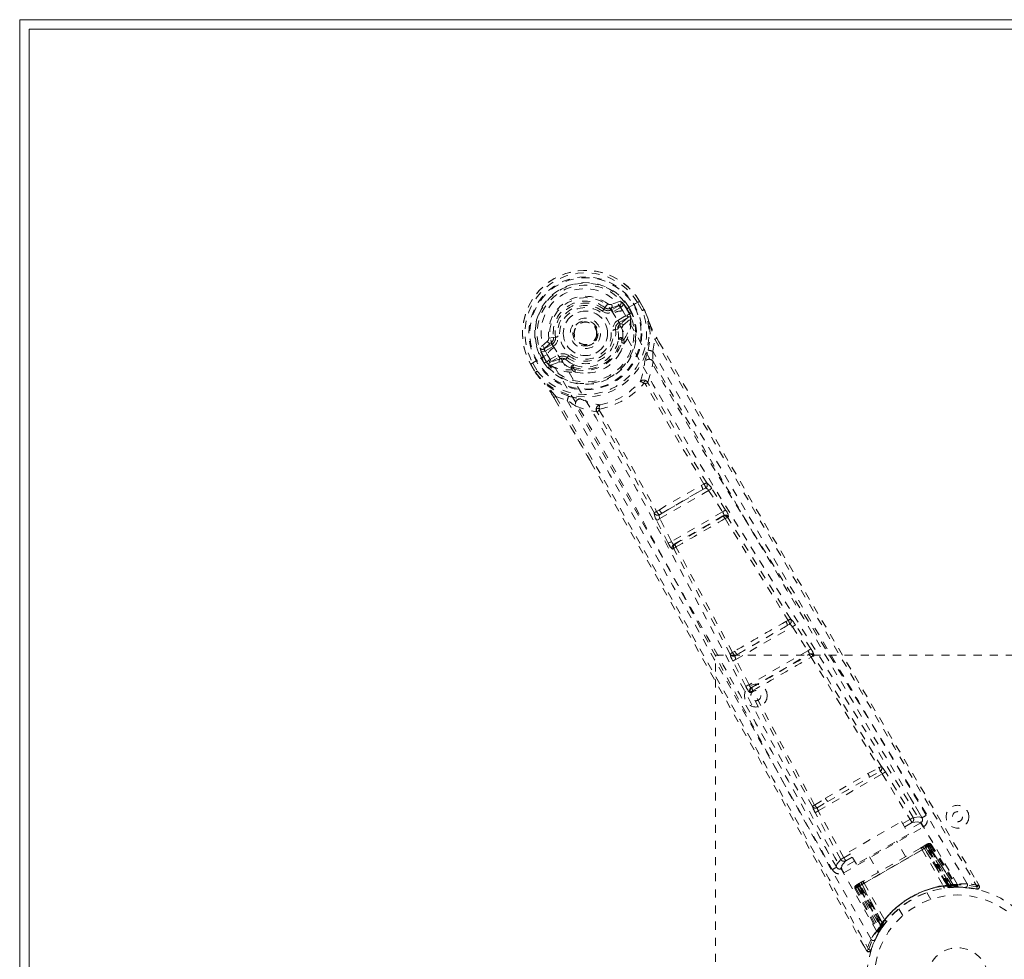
# Model space of a CAD drawing. Header units: inches. Extents: x 2.6 to 62.1, y 15.4 to 39.1.
# Tile 2 of 6: x 2.6 to 14.8, y 27.5 to 39.1. Entities that reach past the tile are written whole.
import ezdxf

# ---------------------------------------------------------------- set-up
doc = ezdxf.new("R2010")
doc.units = ezdxf.units.IN
doc.header["$MEASUREMENT"] = 0
doc.linetypes.add('SLD-Dashed', pattern=[0.075, 0.05, -0.025])
doc.linetypes.add('SLD-Solid', pattern=[0])

msp = doc.modelspace()

# ---------------------------------------------------------------- linework, layer by layer
at = {"color": 7, "linetype": 'SLD-Solid', "lineweight": 15}
for p, q in [((2.597, 15.389), (2.597, 39.139)), ((2.597, 39.139), (62.097, 39.139)), ((2.715, 15.508), (2.715, 39.021)), ((2.715, 39.021), (61.979, 39.021)), ((2.715, 39.021), (2.715, 15.508)), ((61.979, 39.021), (2.715, 39.021))]:
    msp.add_line(p, q, dxfattribs=at)
at = {"color": 7, "linetype": 'SLD-Dashed', "lineweight": 0}
for p, q in [((10.045, 35.65), (9.93, 35.611)), ((10.277, 35.649), (10.231, 35.622)), ((10.28, 35.651), (10.277, 35.649)), ((10.337, 35.549), (10.279, 35.651)), ((10.28, 35.651), (10.339, 35.55)), ((9.837, 35.552), (9.852, 35.571)), ((9.852, 35.571), (9.859, 35.567)), ((9.926, 35.564), (10.037, 35.604)), ((9.926, 35.564), (9.936, 35.546)), ((10.037, 35.604), (9.936, 35.546)), ((10.052, 35.578), (9.951, 35.52)), ((10.211, 35.61), (10.074, 35.531)), ((10.12, 35.555), (10.125, 35.558)), ((10.16, 35.487), (10.12, 35.555)), ((10.16, 35.498), (10.125, 35.558)), ((10.151, 35.573), (10.186, 35.511)), ((10.151, 35.573), (10.151, 35.573)), ((10.231, 35.622), (10.211, 35.61)), ((10.313, 35.535), (10.256, 35.634)), ((10.341, 35.546), (10.339, 35.55)), ((9.953, 35.505), (9.954, 35.503)), ((10.012, 35.414), (10.124, 35.479)), ((10.027, 35.388), (10.139, 35.453)), ((10.139, 35.453), (10.039, 35.367)), ((10.079, 35.356), (10.168, 35.431)), ((10.16, 35.497), (10.165, 35.478)), ((10.165, 35.478), (10.16, 35.487)), ((10.172, 35.446), (10.168, 35.431)), ((10.168, 35.431), (10.168, 35.431)), ((10.168, 35.431), (10.168, 35.431)), ((10.172, 35.446), (10.173, 35.452)), ((10.186, 35.511), (10.186, 35.511)), ((9.741, 35.338), (9.746, 35.331)), ((9.746, 35.331), (9.753, 35.317)), ((10.012, 35.304), (9.983, 35.3)), ((10.039, 35.367), (10.027, 35.388)), ((9.139, 35.155), (9.048, 35.075)), ((9.213, 35.202), (9.154, 35.195)), ((9.213, 35.202), (9.237, 35.205)), ((10.059, 35.165), (10.05, 35.181)), ((10.082, 35.171), (10.073, 35.188)), ((10.444, 35.032), (10.469, 35.179)), ((10.52, 35.148), (10.493, 35.195)), ((10.494, 35.196), (10.521, 35.149)), ((9.092, 35.059), (9.183, 35.135)), ((9.193, 35.117), (9.092, 35.059)), ((9.208, 35.091), (9.107, 35.033)), ((9.183, 35.135), (9.193, 35.117)), ((9.221, 35.079), (9.22, 35.081)), ((10.09, 35.143), (10.088, 35.122)), ((9, 34.911), (8.98, 34.899)), ((9.137, 34.99), (9, 34.911)), ((9.098, 34.883), (9.062, 34.944)), ((9.093, 34.962), (9.088, 34.959)), ((9.088, 34.959), (9.123, 34.899)), ((9.132, 34.894), (9.093, 34.962)), ((9.157, 34.92), (9.269, 34.985)), ((9.172, 34.894), (9.284, 34.959)), ((9.297, 34.938), (9.172, 34.894)), ((9.297, 34.938), (9.284, 34.959)), ((9.383, 34.953), (9.365, 34.93)), ((8.933, 34.873), (8.93, 34.871)), ((8.93, 34.871), (8.988, 34.77)), ((8.931, 34.872), (8.989, 34.771)), ((8.98, 34.899), (8.933, 34.873)), ((8.957, 34.884), (9.014, 34.785)), ((9.098, 34.883), (9.123, 34.899)), ((9.098, 34.883), (9.098, 34.883)), ((9.123, 34.899), (9.137, 34.885)), ((9.137, 34.885), (9.132, 34.894)), ((9.156, 34.865), (9.162, 34.863)), ((9.162, 34.863), (9.162, 34.863)), ((9.162, 34.863), (9.162, 34.863)), ((9.176, 34.859), (9.162, 34.863)), ((9.176, 34.859), (9.286, 34.898)), ((9.444, 34.803), (9.435, 34.819)), ((9.452, 34.836), (9.462, 34.82)), ((8.988, 34.77), (8.99, 34.767)), ((9.484, 34.773), (9.465, 34.782)), ((10.349, 34.628), (10.349, 34.628)), ((9.217, 34.459), (9.677, 33.657)), ((9.68, 33.658), (9.219, 34.459)), ((9.244, 34.472), (9.385, 34.42)), ((9.782, 34.3), (9.782, 34.3)), ((11.079, 33.386), (11.044, 33.367)), ((11.065, 33.317), (11.099, 33.336)), ((11.347, 33.064), (11.174, 33.331)), ((10.532, 32.957), (11.137, 33.307)), ((11.065, 33.317), (10.559, 33.025)), ((11.137, 33.307), (11.31, 33.04)), ((10.526, 33.068), (10.492, 33.047)), ((10.526, 33.005), (10.559, 33.025)), ((10.676, 32.674), (10.532, 32.957)), ((11.31, 33.04), (10.676, 32.674)), ((10.707, 32.64), (11.325, 32.997)), ((11.325, 32.997), (11.314, 32.985)), ((11.374, 32.971), (11.384, 32.982)), ((10.637, 32.654), (10.492, 32.937)), ((10.721, 32.643), (10.707, 32.64)), ((10.704, 32.584), (10.69, 32.581)), ((11.476, 31.213), (12.175, 31.617)), ((12.112, 31.632), (11.494, 31.276)), ((12.123, 31.697), (12.094, 31.682)), ((12.112, 31.632), (12.14, 31.648)), ((12.175, 31.617), (12.366, 31.32)), ((12.404, 31.344), (12.213, 31.641)), ((11.222, 31.264), (17.222, 31.264)), ((11.222, 23.264), (11.222, 31.264)), ((11.461, 31.316), (11.433, 31.299)), ((11.494, 31.276), (11.467, 31.259)), ((12.366, 31.32), (11.638, 30.899)), ((11.666, 30.864), (12.383, 31.278)), ((12.383, 31.278), (12.378, 31.271)), ((12.438, 31.256), (12.443, 31.263)), ((11.598, 30.879), (11.436, 31.193)), ((11.638, 30.899), (11.476, 31.213)), ((11.648, 30.804), (11.657, 30.805)), ((11.674, 30.865), (11.666, 30.864)), ((12.496, 29.337), (13.29, 29.795)), ((13.111, 29.798), (13.25, 29.87)), ((13.13, 29.752), (13.263, 29.826)), ((13.29, 29.795), (13.634, 29.23)), ((13.673, 29.253), (13.328, 29.818)), ((12.614, 29.454), (13.13, 29.752)), ((12.451, 29.409), (12.584, 29.493)), ((12.483, 29.376), (12.614, 29.454)), ((13.781, 29.253), (13.634, 29.5)), ((12.774, 28.735), (12.457, 29.315)), ((12.813, 28.756), (12.496, 29.337)), ((12.879, 28.83), (13.529, 29.205)), ((13.529, 29.205), (13.619, 29.049)), ((13.544, 29.178), (13.634, 29.23)), ((13.567, 29.139), (13.657, 29.191)), ((13.766, 29.189), (13.595, 29.09)), ((13.785, 29.243), (13.783, 29.251)), ((12.813, 28.569), (13.797, 29.137)), ((13.619, 29.049), (12.969, 28.674)), ((13.578, 28.769), (13.467, 28.962)), ((12.58, 28.891), (12.72, 28.641)), ((12.969, 28.674), (12.879, 28.83)), ((12.991, 28.397), (13.857, 28.896)), ((13.846, 28.89), (13.002, 28.403)), ((13.018, 28.412), (13.83, 28.881)), ((13.829, 28.914), (13.782, 28.887)), ((13.782, 28.887), (13.815, 28.906)), ((13.784, 28.855), (14.049, 28.405)), ((14.102, 28.402), (13.81, 28.87)), ((13.81, 28.87), (13.811, 28.87)), ((13.869, 28.904), (13.811, 28.87)), ((13.811, 28.87), (14.103, 28.402)), ((13.82, 28.909), (13.815, 28.906)), ((13.835, 28.884), (13.83, 28.881)), ((13.83, 28.881), (14.099, 28.414)), ((13.836, 28.918), (13.831, 28.915)), ((14.106, 28.415), (13.835, 28.884)), ((13.848, 28.925), (13.842, 28.921)), ((13.846, 28.89), (13.851, 28.893)), ((14.119, 28.416), (13.846, 28.89)), ((13.851, 28.893), (14.127, 28.417)), ((13.863, 28.9), (13.857, 28.896)), ((13.857, 28.896), (14.133, 28.417)), ((14.142, 28.418), (13.863, 28.9)), ((14.182, 28.403), (13.865, 28.906)), ((13.869, 28.904), (14.18, 28.406)), ((13.897, 28.92), (13.885, 28.913)), ((13.885, 28.913), (14.202, 28.406)), ((13.897, 28.92), (14.218, 28.406)), ((12.946, 28.715), (12.783, 28.621)), ((12.813, 28.756), (12.895, 28.803)), ((12.836, 28.717), (12.917, 28.764)), ((13.129, 28.767), (13.241, 28.574)), ((12.721, 28.638), (12.727, 28.632)), ((13.037, 28.457), (12.99, 28.43)), ((13.004, 28.438), (13.037, 28.457)), ((13.064, 28.439), (13.321, 27.985)), ((14.491, 28.412), (14.457, 28.469)), ((12.963, 28.38), (12.951, 28.374)), ((12.951, 28.374), (13.236, 27.839)), ((12.963, 28.38), (13.243, 27.853)), ((12.977, 28.422), (12.971, 28.419)), ((13.037, 28.423), (12.979, 28.39)), ((12.979, 28.394), (13.256, 27.869)), ((12.979, 28.39), (13.254, 27.871)), ((12.988, 28.429), (12.983, 28.425)), ((12.991, 28.397), (12.985, 28.393)), ((12.985, 28.393), (13.263, 27.911)), ((13.268, 27.918), (12.991, 28.397)), ((12.997, 28.4), (13.002, 28.403)), ((13.272, 27.923), (12.997, 28.4)), ((13.004, 28.438), (12.999, 28.435)), ((13.002, 28.403), (13.276, 27.929)), ((13.018, 28.412), (13.013, 28.409)), ((13.013, 28.409), (13.283, 27.94)), ((13.288, 27.945), (13.018, 28.412)), ((13.037, 28.423), (13.038, 28.424)), ((13.296, 27.936), (13.037, 28.423)), ((13.038, 28.424), (13.296, 27.937)), ((13.89, 28.239), (13.842, 28.323)), ((14.099, 28.414), (14.106, 28.415)), ((14.099, 28.414), (14.103, 28.386)), ((14.103, 28.402), (14.102, 28.402)), ((14.103, 28.402), (14.18, 28.406)), ((14.109, 28.386), (14.103, 28.386)), ((14.106, 28.415), (14.109, 28.386)), ((14.127, 28.417), (14.119, 28.416)), ((14.119, 28.416), (14.122, 28.387)), ((14.127, 28.417), (14.129, 28.388)), ((14.13, 28.388), (14.131, 28.388)), ((14.131, 28.388), (14.148, 28.389)), ((14.133, 28.417), (14.142, 28.418)), ((14.133, 28.417), (14.135, 28.389)), ((14.144, 28.389), (14.135, 28.389)), ((14.142, 28.418), (14.144, 28.389)), ((14.173, 28.391), (14.144, 28.389)), ((14.153, 28.389), (14.206, 28.392)), ((14.202, 28.406), (14.218, 28.406)), ((14.22, 28.393), (14.235, 28.393)), ((14.227, 28.392), (14.243, 28.392)), ((14.406, 28.377), (14.459, 28.368)), ((14.465, 28.396), (14.459, 28.367)), ((13.495, 28.123), (13.544, 28.039)), ((13.236, 27.839), (13.243, 27.853)), ((13.254, 27.871), (13.296, 27.936)), ((13.254, 27.842), (13.294, 27.905)), ((13.263, 27.911), (13.268, 27.918)), ((13.287, 27.895), (13.263, 27.911)), ((13.292, 27.901), (13.268, 27.918)), ((13.276, 27.929), (13.272, 27.923)), ((13.295, 27.907), (13.272, 27.923)), ((13.3, 27.913), (13.276, 27.929)), ((13.287, 27.895), (13.282, 27.887)), ((13.283, 27.94), (13.288, 27.945)), ((13.307, 27.923), (13.283, 27.94)), ((13.292, 27.901), (13.287, 27.895)), ((13.311, 27.928), (13.288, 27.945)), ((13.29, 27.899), (13.295, 27.907)), ((13.294, 27.905), (13.295, 27.906)), ((13.295, 27.906), (13.299, 27.912)), ((13.296, 27.937), (13.296, 27.936)), ((13.311, 27.928), (13.307, 27.923)), ((13.235, 27.81), (13.243, 27.824)), ((13.061, 27.663), (13.094, 27.605)), ((13.062, 27.663), (13.094, 27.605)), ((13.064, 27.661), (13.095, 27.606)), ((13.094, 27.605), (13.12, 27.619)), ((13.148, 27.611), (13.167, 27.661))]:
    msp.add_line(p, q, dxfattribs=at)
at = {"color": 7, "linetype": 'SLD-Dashed', "lineweight": 0, "flags": 128}
for points in [[(9.22, 35.081), (9.187, 35.151), (9.17, 35.227), (9.169, 35.306), (9.186, 35.384), (9.218, 35.459), (9.264, 35.527), (9.322, 35.586), (9.39, 35.634), (9.465, 35.669), (9.545, 35.69), (9.627, 35.696), (9.708, 35.686), (9.784, 35.661), (9.853, 35.621), (9.91, 35.568), (9.953, 35.505)], [(10.256, 35.634), (10.261, 35.638), (10.266, 35.641), (10.271, 35.644), (10.275, 35.646), (10.278, 35.649), (10.28, 35.65), (10.281, 35.651), (10.28, 35.651)], [(9.819, 35.528), (9.823, 35.533), (9.826, 35.537), (9.829, 35.541), (9.832, 35.545), (9.834, 35.548), (9.836, 35.55), (9.837, 35.551), (9.837, 35.552)], [(9.951, 35.52), (9.948, 35.525), (9.945, 35.53), (9.943, 35.534), (9.94, 35.538), (9.939, 35.541), (9.937, 35.544), (9.936, 35.545), (9.936, 35.546)], [(10.052, 35.578), (10.049, 35.583), (10.046, 35.588), (10.044, 35.592), (10.041, 35.596), (10.039, 35.599), (10.038, 35.602), (10.037, 35.603), (10.037, 35.604)], [(10.08, 35.615), (10.07, 35.594), (10.052, 35.578)], [(14.342, 28.433), (13.812, 29.336), (13.272, 30.231), (12.726, 31.119), (12.176, 32.001), (11.63, 32.879), (11.093, 33.758), (10.573, 34.641), (10.074, 35.531)], [(10.125, 35.558), (10.128, 35.56), (10.134, 35.563), (10.142, 35.568), (10.151, 35.573)], [(10.339, 35.55), (10.339, 35.55), (10.338, 35.55), (10.336, 35.548), (10.333, 35.547), (10.328, 35.544), (10.324, 35.542), (10.318, 35.538), (10.313, 35.535)], [(10.341, 35.546), (10.34, 35.546), (10.338, 35.545), (10.335, 35.544), (10.332, 35.543), (10.328, 35.541), (10.323, 35.539), (10.318, 35.537), (10.313, 35.535)], [(10.339, 35.55), (10.376, 35.46), (10.4, 35.385)], [(10.404, 35.375), (10.379, 35.453), (10.341, 35.546)], [(14.219, 28.427), (13.689, 29.327), (13.149, 30.22), (12.602, 31.104), (12.052, 31.982), (11.505, 32.857), (10.969, 33.733), (10.451, 34.614), (9.955, 35.502)], [(10.012, 35.414), (10.015, 35.409), (10.017, 35.404), (10.02, 35.4), (10.022, 35.396), (10.024, 35.393), (10.026, 35.39), (10.026, 35.389), (10.027, 35.388)], [(10.124, 35.479), (10.142, 35.486), (10.16, 35.487)], [(10.139, 35.453), (10.139, 35.454), (10.138, 35.455), (10.137, 35.458), (10.135, 35.461), (10.133, 35.465), (10.13, 35.469), (10.127, 35.474), (10.124, 35.479)], [(10.186, 35.511), (10.177, 35.507), (10.169, 35.502), (10.163, 35.499), (10.16, 35.498)], [(10.16, 35.498), (10.16, 35.498), (10.16, 35.497)], [(9.953, 35.296), (9.959, 35.297), (9.964, 35.298), (9.97, 35.298), (9.974, 35.299), (9.978, 35.299), (9.98, 35.3), (9.982, 35.3), (9.983, 35.3)], [(10.019, 35.177), (10.02, 35.235), (10.012, 35.304)], [(10.067, 35.323), (10.07, 35.344), (10.079, 35.356)], [(10.073, 35.188), (10.075, 35.249), (10.067, 35.323)], [(10.388, 35.044), (10.413, 35.202), (10.404, 35.375)], [(10.404, 35.375), (10.403, 35.38), (10.4, 35.385)], [(9.183, 35.135), (9.208, 35.166), (9.213, 35.184)], [(9.213, 35.184), (9.214, 35.193), (9.213, 35.202)], [(9.267, 35.209), (9.261, 35.208), (9.256, 35.208), (9.251, 35.207), (9.246, 35.207), (9.242, 35.206), (9.24, 35.206), (9.238, 35.205), (9.237, 35.205)], [(10.469, 35.179), (10.474, 35.182), (10.48, 35.186), (10.485, 35.189), (10.489, 35.191), (10.492, 35.194), (10.494, 35.195), (10.495, 35.196), (10.494, 35.196)], [(10.469, 35.179), (11.203, 33.913), (11.947, 32.641), (12.683, 31.395), (12.81, 31.182), (12.941, 30.96), (13.051, 30.775), (13.168, 30.578), (13.296, 30.363), (13.435, 30.13), (13.546, 29.942), (13.68, 29.717), (13.846, 29.438), (13.953, 29.257), (14.085, 29.035), (14.219, 28.81), (14.346, 28.597), (14.465, 28.396)], [(9.107, 35.033), (9.085, 35.025), (9.061, 35.027)], [(9.092, 35.059), (9.093, 35.058), (9.094, 35.057), (9.095, 35.054), (9.097, 35.051), (9.099, 35.047), (9.102, 35.043), (9.104, 35.038), (9.107, 35.033)], [(9.208, 35.091), (9.205, 35.096), (9.203, 35.101), (9.2, 35.105), (9.198, 35.109), (9.196, 35.112), (9.194, 35.115), (9.194, 35.116), (9.193, 35.117)], [(13.217, 27.848), (12.702, 28.757), (12.199, 29.671), (11.707, 30.587), (11.222, 31.503), (10.737, 32.414), (10.247, 33.316), (9.743, 34.205), (9.222, 35.079)], [(10.018, 34.981), (10.053, 35.035), (10.088, 35.122)], [(13.834, 29.281), (13.765, 29.398), (13.677, 29.546), (13.57, 29.725), (13.445, 29.936), (13.317, 30.15), (13.205, 30.339), (13.127, 30.471), (13.056, 30.589), (12.994, 30.694), (12.915, 30.827), (12.831, 30.967), (12.751, 31.102), (12.336, 31.801), (11.92, 32.505), (11.426, 33.344), (10.927, 34.198), (10.444, 35.032)], [(10.521, 35.149), (11.813, 32.928), (13.149, 30.669), (14.491, 28.411)], [(9.132, 34.894), (9.142, 34.909), (9.157, 34.92)], [(13.15, 27.745), (12.633, 28.656), (12.127, 29.57), (11.632, 30.487), (11.143, 31.404), (10.656, 32.317), (10.163, 33.221), (9.658, 34.113), (9.137, 34.99)], [(9.157, 34.92), (9.159, 34.915), (9.162, 34.911), (9.165, 34.906), (9.167, 34.902), (9.169, 34.899), (9.17, 34.897), (9.171, 34.895), (9.172, 34.894)], [(9.269, 34.985), (9.272, 34.98), (9.275, 34.976), (9.277, 34.971), (9.28, 34.967), (9.282, 34.964), (9.283, 34.962), (9.284, 34.96), (9.284, 34.959)], [(9.365, 34.93), (9.42, 34.889), (9.471, 34.861)], [(9.401, 34.977), (9.397, 34.973), (9.394, 34.968), (9.391, 34.964), (9.388, 34.961), (9.386, 34.958), (9.384, 34.955), (9.383, 34.954), (9.383, 34.953)], [(10.344, 34.9), (10.346, 34.908), (10.349, 34.92)], [(8.93, 34.871), (8.93, 34.871), (8.931, 34.871), (8.933, 34.872), (8.936, 34.874), (8.941, 34.876), (8.946, 34.878), (8.951, 34.881), (8.957, 34.884)], [(9.014, 34.785), (9.008, 34.782), (9.003, 34.779), (8.998, 34.776), (8.994, 34.774), (8.991, 34.772), (8.989, 34.771), (8.988, 34.77), (8.988, 34.77)], [(8.99, 34.767), (8.991, 34.767), (8.993, 34.769), (8.995, 34.771), (8.998, 34.773), (9.001, 34.776), (9.005, 34.779), (9.01, 34.782), (9.014, 34.785)], [(9.123, 34.899), (9.123, 34.899), (9.123, 34.899)], [(9.321, 34.892), (9.301, 34.9), (9.286, 34.898)], [(9.435, 34.819), (9.38, 34.848), (9.321, 34.892)], [(10.382, 34.647), (10.425, 34.774), (10.449, 34.904)], [(8.988, 34.77), (9.048, 34.693), (9.1, 34.635)], [(8.99, 34.767), (9.045, 34.695), (9.107, 34.626)], [(9.484, 34.773), (9.577, 34.76), (9.641, 34.763)], [(10.382, 34.647), (10.375, 34.655), (10.366, 34.661), (10.358, 34.663), (10.35, 34.662), (10.343, 34.658), (10.338, 34.651), (10.335, 34.643), (10.335, 34.632)], [(9.1, 34.635), (9.103, 34.63), (9.107, 34.626)], [(9.402, 34.475), (9.252, 34.532), (9.107, 34.626)], [(11.079, 33.386), (10.709, 34.006), (10.349, 34.628)], [(11.113, 33.399), (10.744, 34.018), (10.384, 34.639)], [(9.217, 34.459), (9.217, 34.458), (9.218, 34.458), (9.22, 34.459), (9.224, 34.461), (9.228, 34.463), (9.233, 34.466), (9.239, 34.469), (9.244, 34.472)], [(9.244, 34.472), (9.975, 33.202), (10.703, 31.923), (11.415, 30.662), (11.523, 30.469), (11.635, 30.269), (11.735, 30.092), (11.832, 29.918), (11.937, 29.73), (12.011, 29.6), (12.087, 29.463), (12.164, 29.326), (12.221, 29.224), (12.29, 29.102), (12.369, 28.96), (12.531, 28.67), (12.631, 28.492), (12.756, 28.27), (12.884, 28.042), (13.005, 27.825), (13.12, 27.619)], [(9.385, 34.42), (9.644, 33.969), (9.909, 33.507), (10.18, 33.033), (10.434, 32.586), (10.695, 32.125), (10.967, 31.644), (11.207, 31.218), (11.333, 30.993), (11.467, 30.755), (11.608, 30.504), (11.756, 30.239), (11.891, 29.998), (12.009, 29.788), (12.102, 29.621), (12.207, 29.434), (12.325, 29.224), (12.435, 29.027), (12.529, 28.859), (12.607, 28.719), (12.669, 28.608)], [(9.528, 34.446), (9.541, 34.443), (9.549, 34.441)], [(9.492, 34.352), (9.618, 34.308), (9.748, 34.282)], [(9.785, 34.315), (9.776, 34.32), (9.767, 34.322), (9.759, 34.321), (9.752, 34.317), (9.747, 34.31), (9.745, 34.301), (9.745, 34.292), (9.748, 34.282)], [(9.782, 34.3), (10.14, 33.677), (10.492, 33.047)], [(10.464, 33.024), (10.113, 33.653), (9.755, 34.276)], [(9.677, 33.657), (10.522, 32.182), (11.81, 29.896), (13.061, 27.663)], [(10.526, 33.068), (10.784, 33.218), (11.044, 33.367)], [(11.137, 33.307), (11.15, 33.315), (11.161, 33.322), (11.17, 33.328), (11.174, 33.331)], [(10.559, 33.025), (10.811, 33.172), (11.065, 33.317)], [(10.492, 32.937), (10.497, 32.939), (10.506, 32.944), (10.518, 32.95), (10.532, 32.957)], [(10.526, 33.005), (10.525, 33.004), (10.524, 33.002), (10.523, 32.998), (10.523, 32.987), (10.526, 32.973), (10.532, 32.957)], [(11.31, 33.04), (11.322, 33.048), (11.334, 33.056), (11.343, 33.061), (11.347, 33.064)], [(11.31, 33.04), (11.315, 33.033), (11.319, 33.026), (11.322, 33.019), (11.325, 33.012), (11.327, 33.002), (11.325, 32.997)], [(11.34, 32.958), (11.73, 32.328), (12.123, 31.697)], [(12.155, 31.711), (11.763, 32.341), (11.374, 32.971)], [(10.637, 32.654), (10.641, 32.656), (10.65, 32.661), (10.663, 32.667), (10.676, 32.674)], [(10.707, 32.64), (10.701, 32.641), (10.693, 32.647), (10.688, 32.653), (10.684, 32.659), (10.68, 32.666), (10.676, 32.674)], [(11.433, 31.299), (11.083, 31.955), (10.732, 32.607)], [(11.405, 31.278), (11.055, 31.933), (10.704, 32.584)], [(12.175, 31.617), (12.188, 31.625), (12.2, 31.633), (12.209, 31.639), (12.213, 31.641)], [(12.213, 31.641), (12.195, 31.668), (12.193, 31.669)], [(12.366, 31.32), (12.379, 31.328), (12.391, 31.336), (12.4, 31.342), (12.404, 31.344)], [(13.28, 29.885), (12.86, 30.573), (12.438, 31.256)], [(11.436, 31.193), (11.423, 31.222), (11.422, 31.224)], [(11.436, 31.193), (11.441, 31.195), (11.45, 31.2), (11.463, 31.206), (11.476, 31.213)], [(12.406, 31.242), (12.83, 30.558), (13.25, 29.87)], [(11.598, 30.879), (11.602, 30.881), (11.611, 30.886), (11.624, 30.892), (11.638, 30.899)], [(12.423, 29.391), (12.038, 30.098), (11.657, 30.805)], [(12.451, 29.409), (12.065, 30.117), (11.685, 30.826)], [(12.584, 29.493), (12.847, 29.645), (13.111, 29.798)], [(13.29, 29.795), (13.303, 29.803), (13.316, 29.811), (13.325, 29.816), (13.328, 29.818)], [(12.614, 29.454), (12.872, 29.603), (13.13, 29.752)], [(12.457, 29.315), (12.461, 29.317), (12.47, 29.322), (12.483, 29.329), (12.496, 29.337)], [(13.634, 29.23), (13.648, 29.239), (13.66, 29.246), (13.669, 29.251), (13.673, 29.253)], [(13.657, 29.191), (13.656, 29.192), (13.655, 29.195), (13.653, 29.198), (13.65, 29.203), (13.647, 29.209), (13.643, 29.216), (13.639, 29.223), (13.634, 29.23)], [(13.657, 29.191), (13.731, 29.202), (13.766, 29.189)], [(13.783, 29.251), (13.747, 29.264), (13.673, 29.253)], [(13.797, 29.137), (13.785, 29.156), (13.776, 29.173), (13.769, 29.184), (13.766, 29.189)], [(13.763, 28.876), (13.588, 28.775), (13.41, 28.672), (13.231, 28.569), (13.056, 28.467)], [(13.784, 28.855), (13.606, 28.751), (13.424, 28.647), (13.243, 28.542), (13.064, 28.439)], [(13.77, 28.88), (13.769, 28.88), (13.768, 28.879), (13.766, 28.878), (13.763, 28.876)], [(13.81, 28.87), (13.808, 28.868), (13.802, 28.865), (13.794, 28.86), (13.784, 28.855)], [(13.829, 28.914), (13.829, 28.914), (13.828, 28.913)], [(13.835, 28.884), (13.842, 28.888), (13.849, 28.892), (13.855, 28.895), (13.86, 28.899), (13.864, 28.901), (13.867, 28.903), (13.869, 28.904), (13.869, 28.904)], [(13.845, 28.923), (13.844, 28.923), (13.842, 28.922), (13.839, 28.92), (13.836, 28.918)], [(13.885, 28.913), (13.882, 28.911), (13.875, 28.907), (13.864, 28.901), (13.851, 28.893)], [(13.863, 28.9), (13.876, 28.908), (13.887, 28.914), (13.894, 28.918), (13.897, 28.92)], [(13.87, 28.904), (13.865, 28.909), (13.864, 28.91)], [(12.774, 28.735), (12.728, 28.675), (12.721, 28.638)], [(12.774, 28.735), (12.778, 28.737), (12.787, 28.742), (12.799, 28.749), (12.813, 28.756)], [(12.783, 28.621), (12.79, 28.658), (12.836, 28.717)], [(12.836, 28.717), (12.835, 28.718), (12.834, 28.721), (12.832, 28.724), (12.829, 28.729), (12.826, 28.735), (12.822, 28.742), (12.818, 28.749), (12.813, 28.756)], [(12.783, 28.621), (12.786, 28.617), (12.792, 28.605), (12.802, 28.588), (12.813, 28.569)], [(13.064, 28.439), (13.054, 28.433), (13.046, 28.428), (13.04, 28.425), (13.038, 28.424)], [(13.056, 28.467), (13.053, 28.466), (13.051, 28.465), (13.05, 28.464), (13.049, 28.463)], [(12.951, 28.374), (12.954, 28.375), (12.961, 28.379), (12.972, 28.386), (12.985, 28.393)], [(12.997, 28.4), (12.984, 28.393), (12.973, 28.386), (12.966, 28.382), (12.963, 28.38)], [(12.983, 28.425), (12.98, 28.423), (12.977, 28.422), (12.975, 28.421), (12.974, 28.42)], [(12.979, 28.39), (12.979, 28.39), (12.981, 28.391), (12.984, 28.392), (12.988, 28.395), (12.993, 28.398), (12.999, 28.401), (13.006, 28.405), (13.013, 28.409)], [(14.186, 28.4), (14.182, 28.405), (14.181, 28.406)], [(14.208, 28.392), (14.254, 28.391), (14.312, 28.388)], [(14.232, 28.394), (14.221, 28.4), (14.21, 28.41)], [(14.459, 28.37), (14.467, 28.37), (14.476, 28.372), (14.483, 28.376), (14.489, 28.381), (14.493, 28.387), (14.495, 28.394), (14.495, 28.402), (14.492, 28.409)], [(14.491, 28.411), (14.49, 28.411), (14.489, 28.41), (14.484, 28.407), (14.475, 28.402), (14.47, 28.399), (14.465, 28.396)], [(13.205, 27.748), (13.23, 27.801), (13.256, 27.845)], [(13.097, 27.607), (13.102, 27.601), (13.109, 27.596), (13.117, 27.593), (13.125, 27.592), (13.132, 27.593), (13.139, 27.596), (13.144, 27.601), (13.148, 27.608)], [(13.149, 27.61), (13.163, 27.651), (13.167, 27.661)]]:
    msp.add_lwpolyline(points, dxfattribs=at)
at = {"color": 7, "linetype": 'SLD-Dashed', "lineweight": 0}
for centre, radius in [((9.61, 35.253), 0.7), ((9.61, 35.253), 0.69), ((9.61, 35.253), 0.623), ((9.61, 35.253), 0.32), ((9.61, 35.253), 0.275), ((9.61, 35.253), 0.188), ((9.61, 35.253), 0.156), ((9.61, 35.253), 0.142), ((9.61, 35.253), 0.14), ((9.61, 35.253), 0.138), ((11.722, 30.764), 0.141), ((11.722, 30.764), 0.0625), ((14.222, 29.264), 0.141), ((14.222, 29.264), 0.0625), ((14.222, 27.264), 1.125), ((14.222, 27.264), 1.03), ((14.222, 27.264), 0.376)]:
    msp.add_circle(centre, radius, dxfattribs=at)
for centre, radius, start, end in [((9.61, 35.253), 0.78, 30, 209.3038), ((9.61, 35.253), 0.78, 30.7166, 209.2834), ((9.61, 35.253), 0.75, 30.5686, 209.4314), ((9.61, 35.253), 0.629, 30.6526, 209.3473), ((9.61, 35.253), 0.599, 30.6527, 209.3473), ((9.602, 35.266), 0.541, 29.3502, 210.6498), ((9.61, 35.253), 0.459, 52.774, 187.226), ((9.61, 35.253), 0.4, 52.774, 187.226), ((10.023, 35.63), 0.0299, 298.0462, 42.1104), ((9.917, 35.489), 0.206, 37.6624, 51.6574), ((9.61, 35.253), 0.787, 218.0937, 21.9063), ((9.61, 35.253), 0.758, 218.0937, 21.9063), ((9.61, 35.253), 0.376, 52.774, 187.226), ((9.61, 35.253), 0.346, 52.774, 187.2261), ((9.61, 35.253), 0.275, 0.0001, 179.9999), ((9.891, 35.623), 0.119, 232.7735, 300), ((9.891, 35.623), 0.089, 232.774, 300), ((11.05, 34.698), 1.483, 141.6286, 143.9214), ((9.895, 35.628), 0.0715, 239.6362, 295.2026), ((9.916, 35.654), 0.0454, 232.4803, 288.6952), ((9.91, 35.589), 0.0301, 301.4311, 47.6438), ((10.066, 35.298), 0.233, 88.0382, 118.5934), ((9.61, 35.253), 0.593, 30.6711, 37.6091), ((9.61, 35.253), 0.632, 215.8273, 24.1727), ((9.61, 35.253), 0.602, 216.0327, 23.9673), ((10.071, 35.311), 0.119, 120, 187.225), ((9.727, 35.433), 0.441, 323.5923, 359.7446), ((9.682, 35.399), 0.492, 325.7069, 5.4812), ((10.155, 35.427), 0.0306, 55.4215, 120.9296), ((10.058, 35.433), 0.116, 9.6223, 23.1171), ((9.61, 35.253), 0.376, 232.774, 7.226), ((9.61, 35.253), 0.346, 232.7739, 7.2261), ((10.071, 35.311), 0.089, 120, 187.226), ((10.076, 35.313), 0.0649, 124.9208, 188.6838), ((10.043, 35.303), 0.031, 40.1806, 178.347), ((10.054, 35.341), 0.0299, 31.1717, 118.954), ((11.507, 35.815), 1.187, 201.2117, 211.4275), ((13.821, 36.403), 3.568, 196.7471, 200.0567), ((9.109, 35.189), 0.0453, 311.2413, 7.5845), ((9.169, 35.161), 0.0301, 192.3499, 298.5771), ((9.149, 35.194), 0.089, 300, 7.226), ((9.149, 35.194), 0.119, 300.001, 7.2241), ((9.61, 35.253), 0.275, 180.0002, 359.9998), ((9.604, 35.263), 0.453, 250.4508, 349.5491), ((9.613, 35.247), 0.411, 249.7063, 350.2936), ((9.61, 35.253), 0.156, 275.2931, 320.0155), ((10.048, 35.17), 0.0305, 35.7178, 165.4505), ((10.038, 35.148), 0.0347, 69.3936, 122.7379), ((10.074, 35.142), 0.0459, 91.1438, 121.6871), ((10.083, 35.126), 0.046, 91.2001, 121.7001), ((10.03, 35.149), 0.033, 341.6101, 28.1219), ((10.045, 35.146), 0.0448, 356.2218, 34.9415), ((9.076, 35.084), 0.0299, 197.8902, 301.9523), ((9.252, 35.105), 0.206, 188.3377, 202.3433), ((9.333, 34.888), 0.221, 120.3099, 152.5179), ((9.59, 35.287), 0.494, 257.4885, 342.5115), ((10.056, 35.099), 0.0396, 35.1674, 82.8813), ((8.258, 35.635), 2.21, 341.131, 344.4939), ((10.314, 34.589), 0.461, 73.6639, 80.8244), ((15.807, 35.188), 5.366, 181.6679, 183.0307), ((9.61, 35.253), 0.593, 202.3909, 209.3289), ((8.553, 35.88), 1.065, 298.5505, 300.1452), ((9.329, 34.882), 0.119, 52.7743, 119.9997), ((9.312, 34.912), 0.0299, 121.0955, 208.7786), ((9.329, 34.882), 0.089, 52.774, 120), ((9.324, 34.879), 0.0649, 51.3155, 115.0798), ((9.35, 34.903), 0.031, 61.5711, 199.9048), ((9.62, 35.235), 0.473, 272.6127, 327.3874), ((10.398, 34.871), 0.0608, 32.5705, 152.0032), ((9.208, 34.934), 0.0865, 214.582, 232.6758), ((9.186, 34.868), 0.0306, 119.0707, 184.5731), ((9.449, 35.271), 0.499, 234.8892, 273.9929), ((9.395, 35.241), 0.441, 240.2267, 276.4272), ((9.463, 34.832), 0.0305, 74.5465, 204.2871), ((9.474, 34.795), 0.0459, 118.3007, 148.8746), ((9.484, 34.78), 0.046, 118.3009, 148.8002), ((9.485, 34.822), 0.0449, 205.0945, 243.9321), ((9.487, 34.83), 0.0347, 117.2664, 170.6009), ((9.49, 34.837), 0.033, 211.8809, 258.3857), ((9.52, 34.79), 0.0396, 157.1224, 204.8254), ((9.455, 34.978), 0.893, 338.8523, 355.0102), ((442.396, 285.811), 499.532, 210.15119, 210.90394), ((9.014, 34.785), 0.03, 210.0028, 215.051), ((10.331, 34.613), 0.0608, 34.046, 136.2238), ((8.175, 33.891), 1.187, 28.5721, 38.7897), ((6.509, 32.182), 3.566, 39.9424, 43.2532), ((9.604, 35.264), 0.966, 280.8189, 319.1817), ((9.641, 35.199), 0.844, 280.0604, 319.9396), ((10.281, 34.582), 0.0738, 43.2421, 85.0209), ((10.339, 34.62), 0.0128, 36.6429, 107.6611), ((10.387, 34.568), 0.0708, 92.7111, 122.7205), ((10.395, 34.646), 0.0133, 176.0845, 213.2921), ((9.832, 34.311), 0.461, 159.1756, 166.3376), ((6.571, 29.858), 5.36, 56.9681, 58.3326), ((9.955, 36.617), 2.213, 255.5083, 258.8675), ((9.546, 34.38), 0.0608, 88.0025, 207.4278), ((9.926, 35.25), 0.893, 244.989, 261.1476), ((-423.774, -214.272), 499.533, 29.09606, 29.84881), ((9.803, 34.308), 0.0608, 103.7753, 205.9546), ((9.814, 34.237), 0.0709, 117.2851, 147.2777), ((9.793, 34.305), 0.0128, 132.3348, 203.3699), ((9.855, 34.336), 0.0738, 154.9739, 196.7654), ((9.743, 34.27), 0.0133, 26.8135, 63.9261), ((10.965, 33.305), 0.101, 6.5255, 37.7672), ((11.121, 33.326), 0.073, 95.748, 124.5959), ((10.996, 33.325), 0.104, 5.9703, 36.1381), ((11.075, 33.375), 0.0457, 301.8548, 31.7285), ((11.086, 33.28), 0.0575, 27.8252, 77.5872), ((11.014, 33.248), 0.181, 27.2198, 56.4663), ((10.523, 32.981), 0.0735, 115.5125, 144.1484), ((10.644, 33.035), 0.181, 183.535, 212.775), ((10.504, 33.045), 0.0457, 208.2711, 298.1462), ((10.587, 33.089), 0.104, 203.8627, 234.0289), ((10.619, 33.106), 0.101, 202.236, 233.4719), ((-5.281, 61.044), 32.599, 299.3981, 300.6018), ((-7.643, 65.136), 37.36, 299.4614, 300.5383), ((11.336, 32.946), 0.0451, 33.3934, 119.1024), ((11.288, 32.934), 0.0578, 24.2257, 62.3448), ((11.346, 32.957), 0.0451, 33.2287, 119.1387), ((11.383, 32.896), 0.075, 97.076, 124.8903), ((11.223, 32.959), 0.163, 8.1267, 40.221), ((10.79, 32.709), 0.163, 199.7773, 231.8742), ((10.73, 32.601), 0.0451, 120.8634, 206.7708), ((10.745, 32.604), 0.0451, 120.8965, 206.6087), ((10.764, 32.539), 0.0749, 115.0987, 142.945), ((10.779, 32.64), 0.0574, 177.5072, 215.9231), ((28.171, 3.104), 32.789, 119.3606, 120.6394), ((28.482, 2.565), 33.36, 119.3872, 120.6129), ((12.031, 31.631), 0.0814, 1.3056, 38.7556), ((12.171, 31.629), 0.0837, 101.1216, 125.2099), ((12.053, 31.646), 0.0867, 1.6279, 36.5717), ((12.116, 31.687), 0.0456, 301.2544, 31.8256), ((12.115, 31.585), 0.068, 28.3641, 68.9042), ((12.076, 31.6), 0.136, 30.7155, 54.7134), ((11.468, 31.222), 0.0843, 114.8702, 138.7988), ((11.54, 31.291), 0.136, 185.3361, 209.2481), ((11.444, 31.299), 0.0448, 207.9344, 252.9067), ((11.445, 31.296), 0.0424, 250.4486, 300.4142), ((11.513, 31.334), 0.0869, 203.4596, 238.3416), ((11.536, 31.345), 0.0814, 201.2415, 238.6944), ((11.534, 31.249), 0.068, 171.1049, 211.6306), ((-4.381, 59.485), 32.816, 299.2909, 300.7091), ((12.327, 31.28), 0.0564, 358.244, 45.7307), ((12.4, 31.232), 0.0451, 32.9886, 119.3791), ((12.356, 31.221), 0.055, 23.163, 66.3329), ((12.405, 31.239), 0.0451, 32.9172, 119.4079), ((12.24, 31.214), 0.209, 13.5075, 38.4122), ((12.458, 31.168), 0.091, 102.9987, 124.8421), ((-6.275, 62.767), 36.644, 299.3488, 300.6511), ((11.792, 30.956), 0.209, 201.5822, 226.4964), ((11.692, 30.913), 0.0564, 194.2708, 241.756), ((11.689, 30.825), 0.0451, 120.5925, 207.0797), ((11.697, 30.826), 0.0451, 120.6198, 207.0114), ((11.724, 30.744), 0.0908, 115.1465, 137.0239), ((11.729, 30.859), 0.0546, 173.5153, 216.992), ((13.041, 29.743), 0.0889, 5.6078, 37.6353), ((13.327, 29.752), 0.141, 109.4659, 123.0599), ((13.154, 29.818), 0.109, 4.2098, 28.3432), ((13.239, 29.865), 0.0456, 301.7509, 25.8288), ((13.199, 29.743), 0.105, 29.6323, 52.4723), ((12.981, 29.617), 0.401, 30.0763, 41.8384), ((12.666, 29.527), 0.0889, 202.3673, 234.3934), ((12.514, 29.285), 0.139, 116.8611, 130.6147), ((12.461, 29.416), 0.0456, 214.1742, 298.2459), ((12.805, 29.516), 0.401, 198.1483, 209.9209), ((12.545, 29.467), 0.111, 211.7858, 235.658), ((12.587, 29.39), 0.105, 187.5257, 210.3689), ((13.634, 29.23), 0.0451, 300.4305, 30.8989), ((13.747, 29.226), 0.0423, 298.0398, 23.4292), ((13.005, 30.646), 1.597, 299.1325, 301.2847), ((13.744, 29.227), 0.105, 300.0049, 30.7369), ((13.916, 28.771), 0.166, 109.6024, 118.3394), ((13.86, 28.897), 0.03, 31.9705, 119.9696), ((13.871, 28.904), 0.03, 31.9938, 119.9955), ((13.751, 28.843), 0.0354, 19.2826, 69.1944), ((13.785, 28.854), 0.0299, 31.7961, 119.8134), ((13.786, 28.854), 0.0299, 31.7962, 119.8133), ((13.44, 28.664), 0.446, 29.0863, 32.8058), ((13.447, 28.668), 0.444, 29.0864, 32.8218), ((13.844, 28.888), 0.03, 31.9323, 119.9373), ((13.473, 28.683), 0.426, 29.0454, 32.9377), ((13.34, 28.606), 0.586, 29.3937, 32.0333), ((13.495, 28.696), 0.413, 29.0159, 33.031), ((13.866, 28.851), 0.0742, 65.9471, 103.2622), ((12.814, 28.757), 0.0451, 209.0376, 299.5681), ((11.902, 30.009), 1.597, 298.7152, 300.8681), ((12.761, 28.66), 0.105, 209.262, 299.9957), ((12.761, 28.657), 0.0423, 216.5682, 301.9629), ((13.063, 28.437), 0.0299, 120.1862, 208.2044), ((13.064, 28.438), 0.0299, 120.1883, 208.2024), ((13.092, 28.462), 0.0369, 171.8625, 219.6635), ((12.978, 28.388), 0.03, 120.0065, 208.0052), ((13.026, 28.366), 0.0742, 136.7372, 174.0528), ((12.989, 28.394), 0.03, 120.0257, 208.0347), ((13.069, 28.285), 0.164, 121.7064, 130.6227), ((13.005, 28.404), 0.03, 120.0641, 208.0664), ((13.012, 28.402), 0.0356, 112.0719, 200.2907), ((13.346, 28.61), 0.414, 206.9705, 210.981), ((13.502, 28.699), 0.587, 207.9665, 210.6044), ((13.367, 28.622), 0.425, 207.0542, 210.9618), ((13.395, 28.638), 0.445, 207.1806, 210.9097), ((13.4, 28.641), 0.445, 207.1822, 210.908), ((14.222, 27.264), 1.158, 77.8705, 162.1289), ((14.238, 27.237), 1.19, 90.8884, 149.1116), ((14.222, 27.264), 1.127, 90.489, 149.511), ((14.221, 27.265), 1.155, 94.3785, 145.6215), ((14.221, 27.266), 1.155, 95.0796, 144.9205), ((14.221, 27.265), 1.155, 96.0603, 143.9397), ((14.204, 27.296), 1.12, 97.9469, 142.0531), ((14.083, 28.405), 0.0345, 178.9807, 225.1493), ((14.036, 27.675), 0.73, 84.7852, 88.9973), ((14.128, 28.418), 0.0297, 211.4769, 274.5691), ((14.129, 28.418), 0.0297, 211.4796, 274.5214), ((14.045, 27.607), 0.81, 80.3984, 85.6692), ((14.222, 27.264), 1.128, 90.8062, 95.734), ((14.049, 27.607), 0.813, 79.1451, 84.4953), ((14.222, 27.265), 1.127, 89.7386, 94.7266), ((14.05, 27.6), 0.823, 78.267, 83.6299), ((14.224, 27.241), 1.153, 89.9609, 94.0334), ((14.206, 28.422), 0.0299, 211.803, 270.7718), ((14.206, 28.422), 0.03, 226.8881, 271.2733), ((14.227, 28.422), 0.0299, 211.9075, 269.7251), ((14.242, 28.463), 0.0714, 241.6399, 268.9259), ((14.178, 28.417), 0.0429, 324.1659, 13.0256), ((14.222, 27.264), 1.127, 85.3516, 90.489), ((14.243, 28.422), 0.03, 211.9825, 268.954), ((14.352, 27.063), 1.37, 90.4508, 95.569), ((14.222, 27.279), 1.113, 88.9531, 89.8468), ((14.316, 28.418), 0.03, 265.9364, 29.8265), ((14.223, 27.268), 1.124, 77.9075, 85.3629), ((14.243, 27.224), 1.213, 78.1747, 85.3212), ((14.465, 28.396), 0.03, 257.8624, 30.7214), ((13.959, 27.631), 0.73, 151.0022, 155.2156), ((13.304, 27.955), 0.0345, 14.8464, 61.0228), ((14.331, 27.051), 1.37, 144.4308, 149.5493), ((14.222, 27.264), 1.127, 149.5112, 154.6488), ((13.246, 27.879), 0.0429, 226.9746, 275.8334), ((13.209, 27.825), 0.03, 331.0433, 28.0213), ((14.018, 27.58), 0.824, 156.3738, 161.7291), ((13.175, 27.978), 0.138, 299.4171, 323.4582), ((14.009, 27.587), 0.81, 155.4935, 160.8652), ((13.217, 27.839), 0.0299, 330.2728, 28.0971), ((14.203, 27.275), 1.106, 148.6384, 150.2594), ((14.008, 27.591), 0.804, 154.3122, 159.62), ((14.221, 27.265), 1.126, 144.2616, 149.1982), ((13.228, 27.857), 0.0299, 329.2253, 28.197), ((13.23, 27.856), 0.0273, 327.6526, 32.3014), ((13.27, 27.922), 0.0297, 325.4836, 28.5163), ((13.27, 27.923), 0.0297, 325.4336, 28.5184), ((14.243, 27.228), 1.209, 154.6686, 161.8406), ((14.215, 27.267), 1.12, 154.6288, 162.0868), ((13.176, 27.76), 0.03, 210.1684, 334.069), ((13.12, 27.619), 0.03, 209.2803, 342.1362), ((13.159, 27.692), 0.0827, 241.7947, 262.6595)]:
    msp.add_arc(centre, radius, start, end, dxfattribs=at)

doc.saveas('drawing.dxf')
